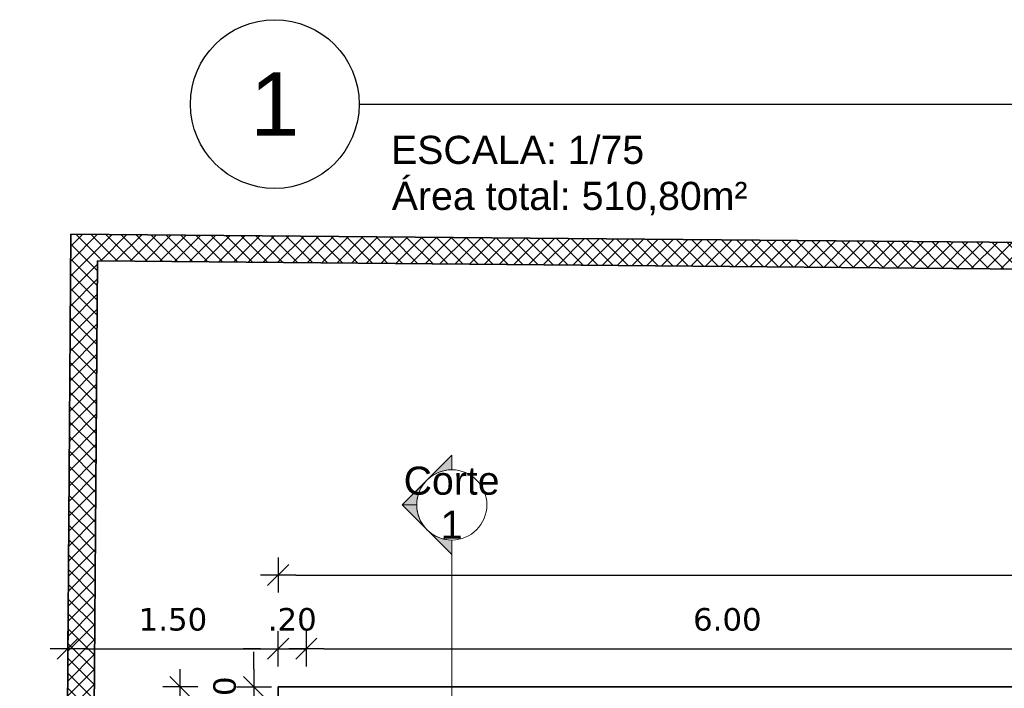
# Model space of a CAD drawing. Header units: millimetres. Extents: x -109 to 627, y -178 to 173.
# Tile 111 of 178: x 317 to 324, y -130 to -125. Entities that reach past the tile are written whole.
import ezdxf
from ezdxf.enums import TextEntityAlignment as Align

# ---------------------------------------------------------------- set-up
doc = ezdxf.new("R2010")
doc.units = ezdxf.units.MM
for name, color, linetype, lineweight in [('ARQ - ALVENARIA - OSSO', 2, 'Continuous', 35), ('ARQ - PAREDES_HACHURA', 9, 'Continuous', 35), ('ARQ - PAREDES_REVESTIMENTO', 3, 'Continuous', 35), ('ARQ - SIMBOLO_CORTE', 2, 'Continuous', 5)]:
    doc.layers.add(name, color=color, linetype=linetype, lineweight=lineweight)
doc.styles.add('Arial_1', font='arial.ttf', dxfattribs={"height": 0.2249999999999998})
doc.styles.add('FNDE Texto Cota 0100', font='verdana.ttf', dxfattribs={"height": 0.16})
doc.styles.get("Standard").update_dxf_attribs({"font": 'arial.ttf'})
doc.dimstyles.new('FNDE 1-0100', dxfattribs={"dimscale": 2.5, "dimtxt": 0.16, "dimasz": 0.05, "dimexe": 0.15, "dimexo": 0.15, "dimgap": 0.05, "dimtad": 1, "dimzin": 4, "dimdsep": 46, "dimtxsty": 'FNDE Texto Cota 0100', "dimblk": 'tic', "dimcen": 0.15, "dimdle": 0.15, "dimse1": 1, "dimse2": 1, "dimclrd": 251, "dimclre": 251, "dimclrt": 256, "dimaunit": 1, "dimadec": 3, "dimazin": 0, "dimtfac": 1, "dimtix": 1, "dimtmove": 2, "dimatfit": 3, "dimldrblk": 'tic', "dimfxl": 0.15, "dimtvp": 1, "dimtolj": 1, "dimtzin": 0, "dimarcsym": 0})
pattern_1 = [(45, (316.1256538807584, -147.1297512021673), (-0.05301927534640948, 0.05301927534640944), []), (135, (316.1256538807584, -147.1297512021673), (-0.05301927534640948, -0.05301927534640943), [])]

# ---------------------------------------------------------------- blocks, each defined once
blk = doc.blocks.new('tic')
blk.add_line((-0.6000000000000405, -0.600000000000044), (0.6000000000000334, 0.600000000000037))
at = {"color": 251}
for p, q in [((0, -1.000000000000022), (0, 0.9999999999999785)), ((-1.000000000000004, 0), (0.9999999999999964, 0))]:
    blk.add_line(p, q, dxfattribs=at)
blk = doc.blocks.new('*D386')
at = {"color": 251, "lineweight": -2, "transparency": 16777216}
blk.add_line((317.6528805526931, -129.590817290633), (318.9022597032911, -129.590817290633), dxfattribs=at)
at = {"layer": 'Defpoints', "color": 0, "transparency": 16777216}
for p in [(319.0272597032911, -129.590817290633), (317.5278805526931, -129.8621519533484), (319.0272597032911, -129.8621519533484)]:
    blk.add_point(p, dxfattribs=at)
at = {"color": 251, "lineweight": -2, "transparency": 16777216, "xscale": 0.125, "yscale": 0.125, "zscale": 0.125, "rotation": 180}
blk.add_blockref('tic', (317.5278805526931, -129.590817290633), dxfattribs=at)
at = {"color": 251, "lineweight": -2, "transparency": 16777216, "xscale": 0.125, "yscale": 0.125, "zscale": 0.125}
blk.add_blockref('tic', (319.0272597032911, -129.590817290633), dxfattribs=at)
at = {"transparency": 16777216, "insert": (318.2775701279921, -129.3825399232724), "char_height": 0.16, "attachment_point": 5, "style": 'FNDE Texto Cota 0100'}
blk.add_mtext('\\A1;1.50', dxfattribs=at)
blk = doc.blocks.new('*D387')
at = {"color": 251, "lineweight": -2, "transparency": 16777216}
for p, q in [((318.9022597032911, -129.590817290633), (318.7772597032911, -129.590817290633)), ((319.0272597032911, -129.590817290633), (319.2272079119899, -129.590817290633)), ((319.3522079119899, -129.590817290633), (319.4772079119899, -129.590817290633))]:
    blk.add_line(p, q, dxfattribs=at)
at = {"layer": 'Defpoints', "color": 0, "transparency": 16777216}
for p in [(319.2272079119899, -129.590817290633), (319.0272597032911, -129.8621519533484), (319.2272079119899, -130.0621001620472)]:
    blk.add_point(p, dxfattribs=at)
at = {"color": 251, "lineweight": -2, "transparency": 16777216, "xscale": 0.125, "yscale": 0.125, "zscale": 0.125}
blk.add_blockref('tic', (319.0272597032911, -129.590817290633), dxfattribs=at)
at = {"color": 251, "lineweight": -2, "transparency": 16777216, "xscale": 0.125, "yscale": 0.125, "zscale": 0.125, "rotation": 180}
blk.add_blockref('tic', (319.2272079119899, -129.590817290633), dxfattribs=at)
at = {"transparency": 16777216, "insert": (319.1272338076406, -129.3824861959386), "char_height": 0.16, "attachment_point": 5, "style": 'FNDE Texto Cota 0100'}
blk.add_mtext('\\A1;.20', dxfattribs=at)
blk = doc.blocks.new('*D388')
at = {"color": 251, "lineweight": -2, "transparency": 16777216}
blk.add_line((319.3522079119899, -129.590817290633), (325.1006541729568, -129.590817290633), dxfattribs=at)
at = {"layer": 'Defpoints', "color": 0, "transparency": 16777216}
for p in [(325.2256541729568, -129.590817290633), (319.2272079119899, -130.0621001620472), (325.2256541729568, -130.0621001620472)]:
    blk.add_point(p, dxfattribs=at)
at = {"color": 251, "lineweight": -2, "transparency": 16777216, "xscale": 0.125, "yscale": 0.125, "zscale": 0.125, "rotation": 180}
blk.add_blockref('tic', (319.2272079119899, -129.590817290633), dxfattribs=at)
at = {"color": 251, "lineweight": -2, "transparency": 16777216, "xscale": 0.125, "yscale": 0.125, "zscale": 0.125}
blk.add_blockref('tic', (325.2256541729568, -129.590817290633), dxfattribs=at)
at = {"transparency": 16777216, "insert": (322.2264310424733, -129.3825399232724), "char_height": 0.16, "attachment_point": 5, "style": 'FNDE Texto Cota 0100'}
blk.add_mtext('\\A1;6.00', dxfattribs=at)
blk = doc.blocks.new('*D394')
at = {"color": 251, "lineweight": -2, "transparency": 16777216}
blk.add_line((319.1522597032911, -129.0659532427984), (342.4961483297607, -129.0659532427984), dxfattribs=at)
at = {"layer": 'Defpoints', "color": 0, "transparency": 16777216}
for p in [(342.6211483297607, -129.0659532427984), (319.0272597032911, -129.8621519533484), (342.6211483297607, -129.8621519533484)]:
    blk.add_point(p, dxfattribs=at)
at = {"color": 251, "lineweight": -2, "transparency": 16777216, "xscale": 0.125, "yscale": 0.125, "zscale": 0.125, "rotation": 180}
blk.add_blockref('tic', (319.0272597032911, -129.0659532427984), dxfattribs=at)
at = {"color": 251, "lineweight": -2, "transparency": 16777216, "xscale": 0.125, "yscale": 0.125, "zscale": 0.125}
blk.add_blockref('tic', (342.6211483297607, -129.0659532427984), dxfattribs=at)
at = {"transparency": 16777216, "insert": (330.8242040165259, -128.857622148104), "char_height": 0.16, "attachment_point": 5, "style": 'FNDE Texto Cota 0100'}
blk.add_mtext('\\A1;23.59', dxfattribs=at)
blk = doc.blocks.new('*D395')
at = {"color": 251, "lineweight": -2, "transparency": 16777216}
for p, q in [((318.8549818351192, -129.7371519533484), (318.8549818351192, -129.6121519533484)), ((318.8549818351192, -129.8621519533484), (318.8549818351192, -130.0621001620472)), ((318.8549818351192, -130.1871001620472), (318.8549818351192, -130.3121001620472))]:
    blk.add_line(p, q, dxfattribs=at)
at = {"layer": 'Defpoints', "color": 0, "transparency": 16777216}
for p in [(319.0272597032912, -129.8621519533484), (318.8549818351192, -130.0621001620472), (319.22720791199, -130.0621001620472)]:
    blk.add_point(p, dxfattribs=at)
at = {"color": 251, "lineweight": -2, "transparency": 16777216, "xscale": 0.125, "yscale": 0.125, "zscale": 0.125}
for p, rotation in [((318.8549818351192, -129.8621519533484), 270), ((318.8549818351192, -130.0621001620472), 90)]:
    blk.add_blockref('tic', p, dxfattribs=dict(at, rotation=rotation))
at = {"transparency": 16777216, "insert": (318.6466507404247, -129.9621260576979), "char_height": 0.16, "attachment_point": 5, "rotation": 90, "style": 'FNDE Texto Cota 0100'}
blk.add_mtext('\\A1;.20', dxfattribs=at)
blk = doc.blocks.new('*D408')
at = {"color": 251, "lineweight": -2, "transparency": 16777216}
blk.add_line((318.330117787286, -173.1259132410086), (318.330117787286, -129.9871519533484), dxfattribs=at)
at = {"layer": 'Defpoints', "color": 0, "transparency": 16777216}
for p in [(318.330117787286, -129.8621519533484), (319.0272597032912, -129.8621519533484), (319.0272597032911, -173.2509132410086)]:
    blk.add_point(p, dxfattribs=at)
at = {"color": 251, "lineweight": -2, "transparency": 16777216, "xscale": 0.125, "yscale": 0.125, "zscale": 0.125}
for p, rotation in [((318.330117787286, -129.8621519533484), 90), ((318.330117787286, -173.2509132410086), 270)]:
    blk.add_blockref('tic', p, dxfattribs=dict(at, rotation=rotation))
at = {"transparency": 16777216, "insert": (318.1217866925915, -151.5565325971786), "char_height": 0.16, "attachment_point": 5, "rotation": 90, "style": 'FNDE Texto Cota 0100'}
blk.add_mtext('\\A1;43.39', dxfattribs=at)
blk = doc.blocks.new('Corte - Seta 01-821232-Corte 4')
at = {"layer": 'ARQ - SIMBOLO_CORTE'}
h = blk.add_hatch(color=256, dxfattribs=at)
edge = h.paths.add_edge_path(flags=0)
edge.add_line((-4.139210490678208, -1.945222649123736), (-4.139210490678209, -2.04831649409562))
edge.add_arc((-4.139210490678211, -2.298316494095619), 0.2499999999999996, 47.921604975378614, 89.99999999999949, ccw=False)
edge.add_line((-3.971673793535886, -2.112759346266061), (-4.139210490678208, -1.945222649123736))
h = blk.add_hatch(color=256, dxfattribs=at)
edge = h.paths.add_edge_path(flags=0)
edge.add_arc((-4.139210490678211, -2.29831649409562), 0.2500000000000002, -6.821210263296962e-13, 42.078395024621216, ccw=False)
edge.add_line((-3.889210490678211, -2.298316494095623), (-3.786116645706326, -2.298316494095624))
edge.add_line((-3.786116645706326, -2.298316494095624), (-3.953653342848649, -2.130779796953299))
h = blk.add_hatch(color=256, dxfattribs=at)
edge = h.paths.add_edge_path(flags=0)
edge.add_line((-3.953653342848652, -2.465853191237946), (-3.786116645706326, -2.298316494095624))
edge.add_line((-3.786116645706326, -2.298316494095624), (-3.889210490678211, -2.298316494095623))
edge.add_arc((-4.139210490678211, -2.298316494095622), 0.2500000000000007, 317.9216049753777, 359.9999999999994, ccw=False)
h = blk.add_hatch(color=256, dxfattribs=at)
edge = h.paths.add_edge_path(flags=0)
edge.add_line((-4.139210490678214, -2.651410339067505), (-3.97167379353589, -2.483873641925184))
edge.add_arc((-4.13921049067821, -2.298316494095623), 0.2499999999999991, 269.9999999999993, 312.0783950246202, ccw=False)
edge.add_line((-4.139210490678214, -2.548316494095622), (-4.139210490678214, -2.651410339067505))
for p, q in [((-3.786116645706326, -2.298316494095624), (-4.139210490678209, -1.945222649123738)), ((-4.139210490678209, -2.048316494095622), (-4.139210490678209, -1.945222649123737)), ((-4.139210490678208, -1.945222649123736), (-3.971673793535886, -2.112759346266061)), ((-4.139210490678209, -2.04831649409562), (-4.139210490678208, -1.945222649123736)), ((-3.953653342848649, -2.130779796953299), (-3.786116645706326, -2.298316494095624)), ((-3.786116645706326, -2.298316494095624), (-4.139210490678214, -2.651410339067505)), ((-3.786116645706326, -2.298316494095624), (-3.953653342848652, -2.465853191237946)), ((-3.786116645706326, -2.298316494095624), (-3.889210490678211, -2.298316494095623)), ((-3.889210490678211, -2.298316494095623), (-3.786116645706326, -2.298316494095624)), ((-3.97167379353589, -2.483873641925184), (-4.139210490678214, -2.651410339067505)), ((-4.139210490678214, -2.548316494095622), (-4.139210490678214, -2.651410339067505)), ((-4.139210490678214, -2.651410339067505), (-4.139210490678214, -2.548316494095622))]:
    blk.add_line(p, q, dxfattribs=at)
for centre, radius, start, end in [((-4.13921049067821, -2.298316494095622), 0.2500000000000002, 90.00000000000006, 269.9999999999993), ((-4.139210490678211, -2.298316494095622), 0.2500000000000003, 269.9999999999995, 89.9999999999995), ((-4.139210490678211, -2.298316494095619), 0.2499999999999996, 47.92160497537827, 89.99999999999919), ((-4.139210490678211, -2.29831649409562), 0.2500000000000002, 359.9999999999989, 42.07839502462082), ((-4.139210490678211, -2.298316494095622), 0.2500000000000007, 317.9216049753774, 359.9999999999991), ((-4.13921049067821, -2.298316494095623), 0.2499999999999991, 269.9999999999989, 312.0783950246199)]:
    blk.add_arc(centre, radius, start, end, dxfattribs=at)

msp = doc.modelspace()

# ---------------------------------------------------------------- hatches: boundary and pattern name
at = {"layer": 'ARQ - PAREDES_HACHURA'}
h = msp.add_hatch(dxfattribs=at)
h.set_pattern_fill('DIAGONAL  CRUZADA - 1MM', color=256, scale=0.9997410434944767, style=0, pattern_type=2)
h.set_pattern_definition(pattern_1)
h.paths.add_polyline_path([(317.3761451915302, -176.6259724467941), (317.7413764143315, -126.6404713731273), (317.5514326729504, -126.638811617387), (317.1861994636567, -176.6245845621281)], flags=0)
h = msp.add_hatch(dxfattribs=at)
h.set_pattern_fill('DIAGONAL  CRUZADA - 1MM', color=256, scale=0.9997410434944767, style=0, pattern_type=2)
h.set_pattern_definition(pattern_1)
h.paths.add_polyline_path([(347.1569121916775, -127.0874666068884), (347.1585719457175, -126.8975230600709), (317.7413764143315, -126.6404713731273), (317.7399885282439, -126.8304172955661), (338.6038287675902, -127.0127285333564)], flags=0)

# ---------------------------------------------------------------- linework, layer by layer
at = {"color": 2}
msp.add_line((319.6036971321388, -125.7133479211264), (329.1869944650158, -125.7133479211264), dxfattribs=at)
msp.add_circle((319.0030971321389, -125.7133479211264), 0.6006, dxfattribs=at)
at = {"layer": 'ARQ - ALVENARIA - OSSO'}
for p, q in [((317.5514326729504, -126.638811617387), (317.1861994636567, -176.6245845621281)), ((347.1585719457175, -126.8975230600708), (317.5514326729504, -126.638811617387)), ((317.3761451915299, -176.625972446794), (317.7399885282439, -126.8304172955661)), ((317.7399885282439, -126.8304172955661), (347.1569121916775, -127.0874666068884))]:
    msp.add_line(p, q, dxfattribs=at)
at = {"layer": 'ARQ - PAREDES_REVESTIMENTO'}
for p, q in [((319.0272597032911, -129.8621519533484), (319.0272597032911, -130.5819655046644)), ((325.9454715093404, -129.8621519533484), (319.0272597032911, -129.8621519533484))]:
    msp.add_line(p, q, dxfattribs=at)
at = {"layer": 'ARQ - SIMBOLO_CORTE'}
msp.add_line((320.263792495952, -128.9195836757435), (320.263792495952, -175.1946676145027), dxfattribs=at)

# ---------------------------------------------------------------- block references
at = {"layer": 'ARQ - SIMBOLO_CORTE', "extrusion": (0, 0, -1), "xscale": -0.9997410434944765, "yscale": 0.9997410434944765, "zscale": 0.9997410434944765, "rotation": 180}
msp.add_blockref('Corte - Seta 01-821232-Corte 4', (-316.1256538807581, -130.8643025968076), dxfattribs=at)

# ---------------------------------------------------------------- texts
at = {"color": 6}
msp.add_text('1', height=0.45045, dxfattribs=at).set_placement((319.0030971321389, -125.7133479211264), align=Align.MIDDLE)
at = {"color": 2}
for s, p in [('ESCALA: 1/75', (319.8309193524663, -126.1394215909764)), ('Área total: 510,80m²', (319.836488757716, -126.4670367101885))]:
    msp.add_text(s, height=0.2002, dxfattribs=at).set_placement(p)
at = {"layer": 'ARQ - SIMBOLO_CORTE', "insert": (320.2626455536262, -128.2940290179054), "char_height": 0.1999482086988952, "width": 0.8151462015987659, "attachment_point": 2, "line_spacing_factor": 0.9417779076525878, "style": 'Arial_1'}
msp.add_mtext('Corte\\P1', dxfattribs=at)

# ---------------------------------------------------------------- dimensions: what is measured, and where the dimension line sits
for base, p1, p2, picture, middle in [((342.6211483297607, -129.0659532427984), (319.0272597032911, -129.8621519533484), (342.6211483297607, -129.8621519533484), '*D394', (330.8242040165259, -128.857622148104)), ((319.0272597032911, -129.590817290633), (317.5278805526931, -129.8621519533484), (319.0272597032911, -129.8621519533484), '*D386', (318.2775701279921, -129.3825399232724)), ((319.2272079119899, -129.590817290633), (319.0272597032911, -129.8621519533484), (319.2272079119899, -130.0621001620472), '*D387', (319.1272338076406, -129.3824861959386)), ((325.2256541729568, -129.590817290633), (319.2272079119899, -130.0621001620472), (325.2256541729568, -130.0621001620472), '*D388', (322.2264310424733, -129.3825399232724))]:
    dim = msp.add_linear_dim(base=base, p1=p1, p2=p2, dimstyle='FNDE 1-0100')
    dim.commit()
    dim.dimension.update_dxf_attribs({"geometry": picture, "text_midpoint": middle})
for base, p1, p2, picture, middle in [((318.8549818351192, -130.0621001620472), (319.0272597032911, -129.8621519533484), (319.2272079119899, -130.0621001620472), '*D395', (318.6466507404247, -129.9621260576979)), ((318.330117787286, -129.8621519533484), (319.027259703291, -173.2509132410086), (319.0272597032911, -129.8621519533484), '*D408', (318.1217866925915, -151.5565325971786))]:
    dim = msp.add_linear_dim(base=base, p1=p1, p2=p2, angle=90, dimstyle='FNDE 1-0100')
    dim.commit()
    dim.dimension.update_dxf_attribs({"geometry": picture, "text_midpoint": middle})

doc.saveas('drawing.dxf')
